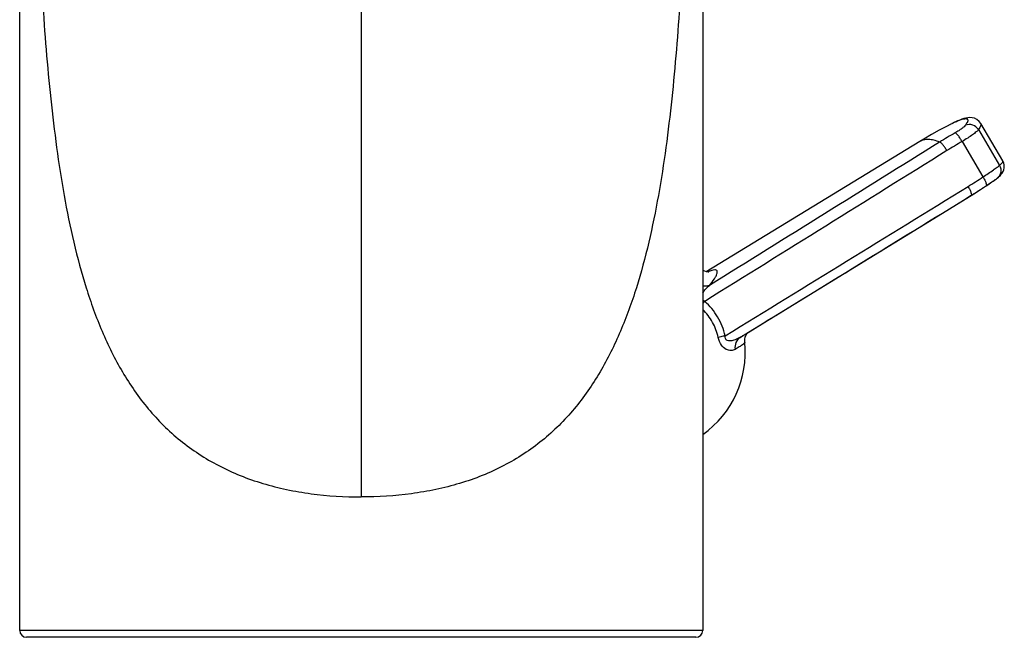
# Model space of a CAD drawing. Header units: millimetres. Extents: x 0 to 559, y 0 to 432.
# Tile 3 of 7: x 142 to 214, y 226 to 272. Entities that reach past the tile are written whole.
import ezdxf

# ---------------------------------------------------------------- set-up
doc = ezdxf.new("R2010")
doc.units = ezdxf.units.MM
doc.header["$LTSCALE"] = 30.734
doc.layers.get('0').update_dxf_attribs({"linetype": 'CONTINUOUS'})

msp = doc.modelspace()

# ---------------------------------------------------------------- linework, layer by layer
at = {"color": 7, "linetype": 'CONTINUOUS'}
for p, q in [((142.1, 226.85), (142.1, 325.35)), ((192.1, 325.35), (192.1, 226.85)), ((210.206, 263.894), (209.974, 263.773)), ((210.191, 263.886), (210.202, 263.892)), ((210.367, 263.976), (210.201, 263.892)), ((210.557, 264.069), (210.367, 263.976)), ((214.061, 261.224), (212.44, 263.973)), ((207.99, 262.644), (192.357, 253.116)), ((212.436, 259.137), (212.935, 259.466)), ((212.935, 259.466), (213.26, 259.687)), ((213.26, 259.687), (213.353, 259.751)), ((211.932, 258.816), (212.436, 259.137)), ((192.467, 253.104), (192.371, 253.112)), ((195.171, 247.948), (195.171, 247.948)), ((191.6, 226.35), (142.6, 226.35))]:
    msp.add_line(p, q, dxfattribs=at)
at = {"color": 9, "linetype": 'CONTINUOUS'}
for p, q in [((167.1, 272.692), (167.1, 236.631)), ((212.273, 263.519), (213.817, 260.902)), ((211.073, 262.643), (212.603, 260.05)), ((211.677, 258.661), (211.738, 258.698)), ((211.738, 258.698), (211.678, 258.658)), ((195.133, 248.491), (195.42, 248.668)), ((194.834, 248.307), (195.133, 248.491)), ((192.1, 226.85), (142.1, 226.85))]:
    msp.add_line(p, q, dxfattribs=at)
at = {"color": 7, "linetype": 'CONTINUOUS'}
for points in [[(209.974, 263.773), (209.406, 263.466), (208.843, 263.149), (208.286, 262.823), (207.99, 262.644)], [(211.055, 264.277), (210.901, 264.219), (210.735, 264.15), (210.557, 264.069)], [(212.44, 263.973), (212.326, 264.124), (212.165, 264.257), (211.985, 264.344), (211.804, 264.388), (211.639, 264.398), (211.486, 264.387), (211.343, 264.361), (211.202, 264.325), (211.055, 264.277)], [(214.133, 260.572), (214.166, 260.73), (214.167, 260.903), (214.129, 261.077), (214.061, 261.224)], [(213.809, 260.1), (213.88, 260.169), (213.948, 260.244), (214.015, 260.332), (214.079, 260.441), (214.133, 260.572)], [(213.353, 259.751), (213.448, 259.818), (213.528, 259.875), (213.593, 259.922), (213.648, 259.964), (213.656, 259.97)], [(213.654, 259.969), (213.733, 260.034), (213.809, 260.1)], [(195.135, 248.487), (208.697, 256.826), (211.932, 258.816)], [(192.371, 253.112), (192.241, 253.144), (192.1, 253.208)], [(192.461, 253.086), (192.493, 253.097), (192.532, 253.109), (192.519, 253.107), (192.467, 253.104)], [(195.317, 248.557), (195.366, 248.622), (195.382, 248.639)], [(195.171, 247.948), (195.167, 248), (195.173, 248.168), (195.207, 248.324), (195.259, 248.455), (195.317, 248.557)]]:
    msp.add_lwpolyline(points, dxfattribs=at)
for centre, radius, start, end in [((216.136, 252.493), 12.851, 117.55771, 117.98996), ((215.356, 253.992), 11.161, 116.8374, 117.48259), ((214.911, 254.869), 10.178, 116.65408, 116.83012), ((214.695, 255.301), 9.695, 116.37573, 116.65491), ((214.165, 256.375), 8.497, 115.39422, 116.39146), ((192.653, 289.727), 36.429, 303.66565, 304.4495), ((187.859, 247.2), 7.35, 305.27715, 5.84326), ((142.6, 226.85), 0.5, 180, 270), ((191.6, 226.85), 0.5, 270, 360)]:
    msp.add_arc(centre, radius, start, end, dxfattribs=at)
at = {"color": 9, "linetype": 'CONTINUOUS'}
for centre, radius, start, end in [((228.167, 232.547), 35.415, 119.80443, 121.93376), ((228.319, 232.547), 34.687, 119.81285, 121.94262), ((193.33, 288.97), 34.754, 301.55276, 303.67979), ((193.192, 288.899), 35.441, 301.55274, 301.90747), ((193.173, 288.929), 35.476, 301.90765, 303.20144), ((193.153, 288.96), 35.513, 303.20132, 303.67969), ((196.554, 247.308), 5.638, 139.82104, 142.1897)]:
    msp.add_arc(centre, radius, start, end, dxfattribs=at)
for points, knots in [([(143.4, 280.307), (143.495, 277.87), (143.731, 273.019), (144.213, 266.984), (144.782, 262.222), (145.322, 258.714), (146.018, 255.28), (146.911, 251.945), (148.067, 248.75), (149.541, 245.745), (151.123, 243.469), (152.608, 241.844), (153.844, 240.735), (155.201, 239.749), (156.668, 238.889), (158.24, 238.165), (159.904, 237.588), (161.641, 237.15), (164.036, 236.735), (165.873, 236.631), (167.1, 236.631)], [0, 0, 0, 0, 0.130406, 0.259578, 0.32348, 0.386756, 0.449216, 0.510715, 0.571132, 0.630533, 0.689201, 0.71854, 0.748027, 0.777812, 0.808043, 0.83881, 0.870154, 0.902056, 0.93443, 1, 1, 1, 1]), ([(190.799, 280.307), (190.704, 277.87), (190.469, 273.019), (189.986, 266.984), (189.417, 262.222), (188.878, 258.714), (188.181, 255.28), (187.288, 251.945), (186.133, 248.75), (184.658, 245.745), (183.076, 243.469), (181.591, 241.844), (180.355, 240.735), (178.998, 239.749), (177.531, 238.889), (175.959, 238.165), (174.295, 237.588), (172.559, 237.15), (170.163, 236.735), (168.326, 236.631), (167.1, 236.631)], [0, 0, 0, 0, 0.130406, 0.259578, 0.32348, 0.386756, 0.449216, 0.510715, 0.571132, 0.630533, 0.689201, 0.71854, 0.748027, 0.777812, 0.808043, 0.83881, 0.870154, 0.902056, 0.93443, 1, 1, 1, 1]), ([(211.326, 263.841), (211.298, 263.8), (211.21, 263.713), (211.043, 263.581), (210.821, 263.431), (210.654, 263.33), (210.564, 263.278)], [0, 0, 0, 0, 0.156806, 0.385169, 0.672338, 1, 1, 1, 1]), ([(212.273, 263.519), (212.18, 263.672), (211.879, 263.916), (211.488, 263.909), (211.326, 263.841)], [0, 0, 0, 0, 0.505572, 1, 1, 1, 1]), ([(212.44, 263.973), (212.469, 263.923), (212.441, 263.803), (212.368, 263.66), (212.308, 263.568), (212.273, 263.519)], [0, 0, 0, 0, 0.34941, 0.633335, 1, 1, 1, 1]), ([(211.073, 262.643), (211.03, 262.723), (210.942, 262.87), (210.805, 263.064), (210.684, 263.2), (210.601, 263.268), (210.564, 263.278)], [0, 0, 0, 0, 0.328843, 0.627234, 0.858842, 1, 1, 1, 1]), ([(212.273, 263.519), (212.226, 263.457), (212.085, 263.326), (211.822, 263.122), (211.474, 262.887), (211.214, 262.726), (211.073, 262.643)], [0, 0, 0, 0, 0.155862, 0.384334, 0.671893, 1, 1, 1, 1]), ([(209.434, 262.603), (209.292, 262.658), (209.023, 262.746), (208.63, 262.806), (208.282, 262.779), (208.078, 262.697), (207.99, 262.644)], [0, 0, 0, 0, 0.305544, 0.566733, 0.793219, 1, 1, 1, 1]), ([(209.967, 261.982), (209.92, 262.059), (209.827, 262.204), (209.683, 262.394), (209.557, 262.527), (209.472, 262.594), (209.434, 262.603)], [0, 0, 0, 0, 0.327792, 0.625997, 0.858115, 1, 1, 1, 1]), ([(212.603, 260.05), (212.86, 260.216), (213.209, 260.448), (213.611, 260.736), (213.761, 260.851), (213.817, 260.902)], [0, 0, 0, 0, 0.618754, 0.847155, 1, 1, 1, 1]), ([(213.817, 260.902), (213.86, 260.826), (213.921, 260.659), (213.923, 260.396), (213.835, 260.152), (213.721, 260.022), (213.656, 259.97)], [0, 0, 0, 0, 0.255824, 0.507856, 0.75542, 1, 1, 1, 1]), ([(213.817, 260.902), (213.86, 260.937), (213.935, 261.002), (214.025, 261.093), (214.083, 261.187), (214.061, 261.224)], [0, 0, 0, 0, 0.397941, 0.692081, 1, 1, 1, 1]), ([(212.603, 260.05), (212.65, 259.976), (212.731, 259.84), (212.82, 259.645), (212.867, 259.514), (212.867, 259.422), (212.847, 259.408)], [0, 0, 0, 0, 0.370303, 0.680187, 0.893611, 1, 1, 1, 1]), ([(211.516, 259.354), (211.56, 259.279), (211.637, 259.139), (211.72, 258.94), (211.762, 258.805), (211.759, 258.712), (211.738, 258.698)], [0, 0, 0, 0, 0.368294, 0.677548, 0.891779, 1, 1, 1, 1]), ([(192.974, 253.247), (192.901, 253.247), (192.727, 253.209), (192.564, 253.146), (192.469, 253.105)], [0, 0, 0, 0, 0.411893, 1, 1, 1, 1]), ([(192.59, 252.112), (192.719, 252.264), (192.891, 252.481), (193.063, 252.769), (193.136, 252.933), (193.168, 253.064), (193.154, 253.174), (193.076, 253.241), (193.009, 253.247), (192.974, 253.247)], [0, 0, 0, 0, 0.42141, 0.580633, 0.705496, 0.798068, 0.865176, 0.924568, 1, 1, 1, 1]), ([(192.099, 251.546), (192.157, 251.659), (192.309, 251.862), (192.493, 252.034), (192.59, 252.112)], [0, 0, 0, 0, 0.504927, 1, 1, 1, 1]), ([(192.59, 252.112), (192.553, 252.096), (192.395, 252.043), (192.223, 252.039), (192.1, 252.058)], [0, 0, 0, 0, 0.243578, 1, 1, 1, 1]), ([(193.734, 248.423), (193.623, 248.906), (193.251, 249.84), (192.614, 250.618), (192.246, 250.946)], [0, 0, 0, 0, 0.501603, 1, 1, 1, 1]), ([(193.233, 248.298), (193.144, 248.684), (192.859, 249.432), (192.378, 250.073), (192.1, 250.352)], [0, 0, 0, 0, 0.501382, 1, 1, 1, 1]), ([(193.734, 248.423), (193.687, 248.412), (193.52, 248.371), (193.353, 248.33), (193.233, 248.298)], [0, 0, 0, 0, 0.281296, 1, 1, 1, 1]), ([(194.462, 247.426), (194.373, 247.374), (194.148, 247.31), (193.764, 247.41), (193.407, 247.757), (193.279, 248.102), (193.233, 248.298)], [0, 0, 0, 0, 0.178101, 0.383379, 0.653605, 1, 1, 1, 1]), ([(194.834, 248.307), (194.738, 248.249), (194.54, 248.148), (194.273, 248.063), (194.051, 248.044), (193.909, 248.069), (193.809, 248.134), (193.733, 248.245), (193.728, 248.353), (193.734, 248.423)], [0, 0, 0, 0, 0.240374, 0.478693, 0.597546, 0.717562, 0.781004, 0.849884, 1, 1, 1, 1]), ([(194.834, 248.307), (194.698, 248.221), (194.472, 247.946), (194.439, 247.596), (194.462, 247.426)], [0, 0, 0, 0, 0.483294, 1, 1, 1, 1]), ([(195.171, 247.948), (195.172, 247.937), (195.161, 247.908), (195.104, 247.842), (194.972, 247.741), (194.747, 247.595), (194.566, 247.487), (194.462, 247.426)], [0, 0, 0, 0, 0.038513, 0.097821, 0.292586, 0.593682, 1, 1, 1, 1]), ([(195.135, 248.487), (195.112, 248.473), (195.012, 248.412), (194.911, 248.353), (194.834, 248.307)], [0, 0, 0, 0, 0.231108, 1, 1, 1, 1])]:
    msp.add_open_spline(points, degree=3, knots=knots, dxfattribs=at)
at = {"color": 7, "linetype": 'CONTINUOUS'}
for points, knots in [([(210.521, 264.051), (210.621, 264.099), (210.803, 264.18), (211.051, 264.272), (211.226, 264.316), (211.337, 264.324), (211.398, 264.318), (211.446, 264.299), (211.491, 264.251), (211.492, 264.146), (211.431, 264.005), (211.367, 263.9), (211.326, 263.841)], [0, 0, 0, 0, 0.224079, 0.402917, 0.53616, 0.586416, 0.626834, 0.659466, 0.688154, 0.753802, 0.854896, 1, 1, 1, 1]), ([(213.27, 259.694), (213.309, 259.721), (213.428, 259.803), (213.547, 259.886), (213.624, 259.947)], [0, 0, 0, 0, 0.326742, 1, 1, 1, 1])]:
    msp.add_open_spline(points, degree=3, knots=knots, dxfattribs=at)
at = {"color": 9, "linetype": 'CONTINUOUS'}
for points in [[(209.434, 262.603), (203.821, 259.103), (198.207, 255.605), (192.59, 252.112)], [(209.967, 261.982), (204.062, 258.3), (198.155, 254.621), (192.246, 250.946)], [(193.734, 248.423), (199.659, 252.07), (205.587, 255.713), (211.516, 259.354)], [(195.42, 248.668), (200.837, 252.002), (206.257, 255.332), (211.677, 258.661)], [(192.246, 250.946), (192.192, 250.968), (192.14, 251), (192.1, 251.042)]]:
    msp.add_open_spline(points, degree=3, dxfattribs=at)

doc.saveas('drawing.dxf')
